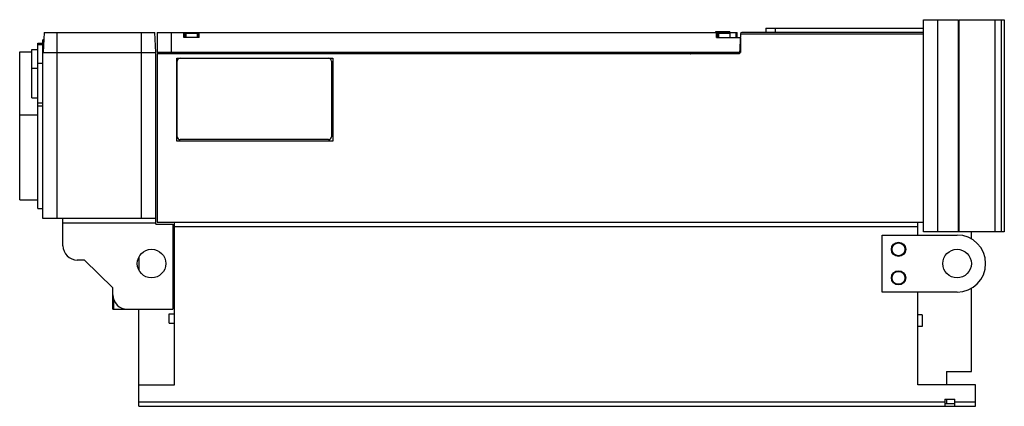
# Model space of a CAD drawing. Header units: millimetres. Extents: x 99 to 788, y 481 to 751.
import ezdxf

# ---------------------------------------------------------------- set-up
doc = ezdxf.new("R2010")
doc.units = ezdxf.units.MM
doc.header["$LTSCALE"] = 80.308985
doc.layers.get('0').update_dxf_attribs({"linetype": 'CONTINUOUS'})

msp = doc.modelspace()

# ---------------------------------------------------------------- linework, layer by layer
at = {"color": 7, "linetype": 'CONTINUOUS'}
for p, q in [((731.33, 751.43), (755.83, 751.43)), ((731.33, 602.73), (731.33, 751.43)), ((741.14, 751.43), (741.14, 602.73)), ((755.83, 602.73), (755.83, 751.43)), ((756.3, 751.43), (787.89, 751.43)), ((756.3, 602.73), (756.3, 751.43)), ((781.21, 751.43), (781.21, 602.73)), ((785.94, 602.73), (785.94, 751.43)), ((787.89, 751.43), (787.89, 602.73)), ((620.86, 745.53), (731.33, 745.53)), ((620.86, 745.53), (620.86, 742.43)), ((627.63, 742.43), (627.63, 745.53)), ((115.56, 742.43), (114.88, 728.43)), ((115.56, 742.43), (193.09, 742.43)), ((124.83, 612.08), (124.83, 742.43)), ((183.83, 612.08), (183.83, 742.43)), ((193.78, 728.43), (193.09, 742.43)), ((194.83, 742.43), (194.83, 728.43)), ((194.83, 742.43), (600.84, 742.43)), ((204.83, 728.43), (204.83, 742.43)), ((213.39, 738.93), (213.39, 742.43)), ((224.27, 738.93), (213.39, 738.93)), ((214.29, 738.93), (214.29, 742.43)), ((214.83, 741.93), (214.83, 738.93)), ((214.83, 741.93), (222.83, 741.93)), ((222.83, 741.93), (222.83, 738.93)), ((223.37, 742.43), (223.37, 738.93)), ((224.27, 738.93), (224.27, 742.43)), ((585.74, 742.93), (585.74, 742.43)), ((595.72, 742.93), (585.74, 742.93)), ((586.29, 738.93), (586.29, 742.43)), ((586.29, 738.93), (603.1, 738.93)), ((587.19, 738.93), (587.19, 742.43)), ((587.73, 741.93), (595.73, 741.93)), ((587.73, 741.93), (587.73, 738.93)), ((591.73, 741.93), (591.73, 742.43)), ((595.24, 742.93), (595.24, 742.43)), ((595.72, 742.93), (595.72, 742.43)), ((595.73, 741.93), (595.73, 738.93)), ((599.94, 742.43), (599.94, 738.93)), ((600.84, 738.93), (600.84, 742.43)), ((603.28, 741.63), (602.53, 727.43)), ((603.1, 738.93), (603.1, 728.43)), ((603.28, 741.63), (731.33, 741.63)), ((731.33, 742.43), (604.08, 742.43)), ((111.33, 619.08), (111.33, 735.08)), ((111.33, 735.08), (114.83, 735.08)), ((111.33, 734.08), (114.83, 734.08)), ((114.83, 612.08), (114.83, 737.43)), ((115.32, 737.43), (114.83, 737.43)), ((98.53, 625.33), (98.53, 728.83)), ((98.53, 728.83), (106.93, 728.83)), ((106.93, 696.68), (106.93, 730.48)), ((106.93, 730.48), (111.33, 730.48)), ((114.83, 728.43), (193.83, 728.43)), ((193.83, 608.08), (193.83, 728.43)), ((603.1, 728.43), (194.83, 728.43)), ((194.83, 727.43), (194.83, 609.58)), ((602.53, 727.43), (194.83, 727.43)), ((208.62, 666.39), (208.62, 724.48)), ((208.62, 724.48), (317.83, 724.48)), ((210.83, 724.43), (314.83, 724.43)), ((229.38, 728.43), (229.38, 727.43)), ((317.83, 724.48), (317.83, 666.39)), ((318.63, 728.43), (318.63, 727.43)), ((319.63, 728.43), (319.63, 727.43)), ((319.92, 727.43), (319.92, 728.43)), ((321.37, 728.43), (321.37, 727.43)), ((322.08, 727.43), (322.08, 728.43)), ((406.49, 728.43), (406.49, 727.43)), ((418.7, 727.43), (418.7, 728.43)), ((444.32, 728.43), (444.32, 727.43)), ((463.22, 727.43), (463.22, 728.43)), ((542.83, 728.43), (542.83, 727.43)), ((550.05, 728.43), (550.96, 727.52)), ((551.87, 728.43), (550.87, 727.43)), ((563.64, 727.43), (564.64, 728.43)), ((568.98, 728.43), (568.16, 727.61)), ((568.16, 727.61), (568.33, 727.43)), ((569.23, 728.43), (569.23, 727.43)), ((106.93, 717.48), (111.33, 717.48)), ((111.33, 721.08), (114.83, 721.08)), ((208.83, 669.43), (208.83, 722.43)), ((316.83, 722.43), (316.83, 669.43)), ((106.93, 696.68), (111.33, 696.68)), ((111.33, 693.08), (114.83, 693.08)), ((111.33, 691.08), (114.83, 691.08)), ((98.53, 684.83), (111.33, 684.83)), ((317.83, 666.39), (208.62, 666.39)), ((314.83, 667.43), (210.83, 667.43)), ((98.53, 625.33), (111.33, 625.33)), ((111.33, 619.08), (114.83, 619.08)), ((193.83, 612.08), (114.83, 612.08)), ((128.83, 593.08), (128.83, 612.08)), ((128.83, 609.08), (193.83, 609.08)), ((193.83, 608.08), (205.83, 608.08)), ((194.83, 609.58), (731.33, 609.58)), ((205.83, 608.08), (205.83, 548.58)), ((206.83, 607.58), (205.83, 607.58)), ((206.83, 495.58), (206.83, 609.58)), ((727.33, 600.58), (727.33, 609.58)), ((206.83, 606.58), (727.33, 606.58)), ((702.33, 600.58), (754.83, 600.58)), ((702.33, 560.58), (702.33, 600.58)), ((787.89, 602.73), (731.33, 602.73)), ((764.83, 597.69), (764.83, 602.73)), ((205.83, 597.38), (206.83, 597.38)), ((205.83, 590.78), (206.83, 590.78)), ((143.83, 583.08), (138.83, 583.08)), ((143.83, 583.08), (163.83, 563.58)), ((181.83, 584.93), (181.83, 576.23)), ((205.83, 565.88), (206.83, 565.88)), ((163.83, 548.58), (163.83, 563.58)), ((205.83, 559.28), (206.83, 559.28)), ((754.83, 560.58), (702.33, 560.58)), ((727.33, 495.58), (727.33, 560.58)), ((764.83, 505.08), (764.83, 563.49)), ((164.37, 548.58), (164.37, 555.75)), ((163.83, 548.58), (205.83, 548.58)), ((169.9, 549.65), (169.9, 548.58)), ((171.54, 548.86), (171.54, 548.58)), ((181.83, 480.58), (181.83, 548.58)), ((203.23, 538.83), (203.23, 545.33)), ((203.23, 545.33), (206.83, 545.33)), ((203.23, 538.83), (206.83, 538.83)), ((730.33, 544.58), (727.33, 544.58)), ((730.33, 544.58), (730.33, 536.58)), ((730.33, 536.58), (727.33, 536.58)), ((747.33, 505.08), (764.83, 505.08)), ((747.33, 505.08), (747.33, 495.58)), ((181.83, 495.58), (206.83, 495.58)), ((767.83, 495.58), (727.33, 495.58)), ((767.83, 480.58), (767.83, 495.58)), ((746.33, 483.58), (181.83, 483.58)), ((746.33, 485.58), (753.33, 485.58)), ((746.33, 485.58), (746.33, 480.58)), ((746.33, 482.58), (753.33, 482.58)), ((747.33, 485.58), (747.33, 482.58)), ((753.33, 480.58), (753.33, 485.58)), ((767.83, 483.58), (753.33, 483.58)), ((181.83, 480.58), (767.83, 480.58))]:
    msp.add_line(p, q, dxfattribs=at)
for centre, radius in [((713.83, 590.58), 5), ((713.83, 590.58), 4.5), ((190.83, 580.58), 10), ((754.83, 580.58), 10), ((713.83, 570.58), 5), ((713.83, 570.58), 4.5)]:
    msp.add_circle(centre, radius, dxfattribs=at)
for centre, radius, start, end in [((604.08, 741.63), 0.8, 90, 177), ((210.83, 722.43), 2, 90, 180), ((314.83, 722.43), 2, 0, 90), ((210.83, 669.43), 2, 180, 270), ((314.83, 669.43), 2, 270, 360), ((754.83, 580.58), 20, 270, 90), ((138.83, 593.08), 10, 180, 270), ((173.83, 558.58), 10, 180, 270)]:
    msp.add_arc(centre, radius, start, end, dxfattribs=at)

doc.saveas('drawing.dxf')
